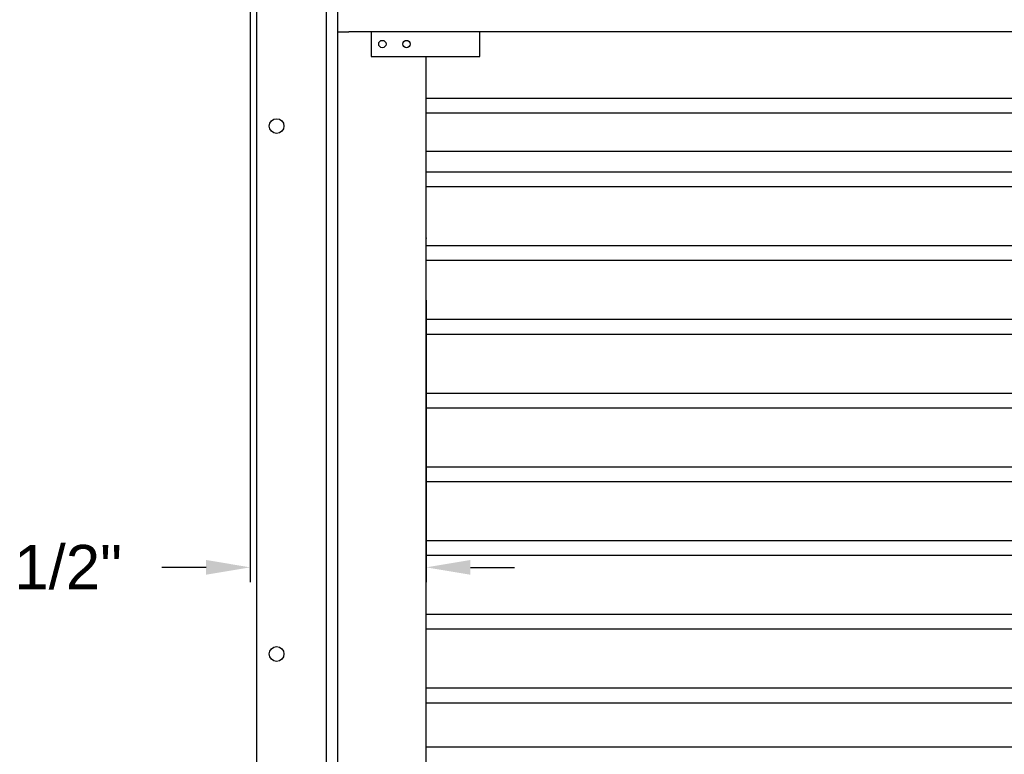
# Model space of a CAD drawing. Header units: inches. Extents: x 169.6 to 213.8, y 195 to 266.5.
# Tile 4 of 49: x 176.2 to 178.3, y 202.7 to 204.2. Entities that reach past the tile are written whole.
import ezdxf

# ---------------------------------------------------------------- set-up
doc = ezdxf.new("R2010")
doc.units = ezdxf.units.IN
doc.header["$LTSCALE"] = 0.25
doc.header["$MEASUREMENT"] = 0
doc.layers.add('ANNOTATIONS', color=1, linetype='Continuous')
doc.layers.add('RHX LH F.O.H.', color=7, linetype='Continuous')
doc.styles.add('ARIAL', font='arial.ttf', dxfattribs={"height": 0.09375})
doc.dimstyles.new('STANDARD$0', dxfattribs={"dimtxt": 0.09375, "dimasz": 0.09375, "dimexe": 0.03125, "dimexo": 0.046875, "dimgap": 0.09, "dimtad": 0, "dimtih": 1, "dimtoh": 1, "dimdec": 4, "dimzin": 0, "dimdsep": 46, "dimtxsty": 'ARIAL', "dimcen": 0.09, "dimadec": 0, "dimazin": 0, "dimtfac": 1, "dimtdec": 4, "dimtofl": 0, "dimtmove": 0, "dimatfit": 1, "dimfxl": 1, "dimtolj": 1, "dimtzin": 0, "dimarcsym": 0})

# ---------------------------------------------------------------- blocks, each defined once
blk = doc.blocks.new('*D52')
at = {"layer": 'ANNOTATIONS', "color": 0, "lineweight": -2, "transparency": 16777216}
for p, q in [((176.6677, 204.6374), (176.6677, 203.0438)), ((177.0404, 203.6415), (177.0404, 203.0438)), ((176.574, 203.075), (176.4802, 203.075)), ((177.1342, 203.075), (177.2279, 203.075))]:
    blk.add_line(p, q, dxfattribs=at)
at = {"layer": 'ANNOTATIONS', "color": 0, "transparency": 16777216}
for points in [[(176.574, 203.0907), (176.574, 203.0594), (176.6677, 203.075)], [(177.1342, 203.0907), (177.1342, 203.0594), (177.0404, 203.075)]]:
    blk.add_solid(points, dxfattribs=at)
at = {"layer": 'defpoints', "color": 0, "transparency": 16777216}
for p in [(176.6677, 204.6843), (177.0404, 203.6884), (176.6677, 203.075)]:
    blk.add_point(p, dxfattribs=at)
at = {"layer": 'ANNOTATIONS', "color": 0, "transparency": 16777216, "insert": (176.2271, 203.075), "char_height": 0.09375, "attachment_point": 5, "style": 'ARIAL'}
blk.add_mtext('\\A1;5 1/2"', dxfattribs=at)

msp = doc.modelspace()

# ---------------------------------------------------------------- linework, layer by layer
at = {"layer": 'RHX LH F.O.H.', "linetype": 'Continuous'}
for p, q in [((176.85294, 200.46024), (176.85294, 205.21024)), ((176.68079, 204.68429), (176.68079, 200.46024)), ((176.8295, 200.46024), (176.8295, 204.68429)), ((176.85294, 204.21024), (176.87638, 204.21024)), ((176.92358, 204.21024), (176.92358, 204.15782)), ((177.15438, 204.15782), (177.15438, 204.21024)), ((176.92358, 204.15782), (177.15438, 204.15782)), ((177.04044, 200.46024), (177.04044, 204.15782)), ((177.04044, 203.95688), (182.04044, 203.95688))]:
    msp.add_line(p, q, dxfattribs=at)
at = {"layer": 'RHX LH F.O.H.'}
for p, q in [((182.2045, 204.21024), (176.87638, 204.21024)), ((177.04044, 204.06946), (182.04044, 204.06946)), ((177.04044, 204.03821), (182.04044, 204.03821)), ((177.04044, 203.91321), (182.04044, 203.91321)), ((177.04044, 203.88196), (182.04044, 203.88196)), ((177.04044, 203.75696), (182.04044, 203.75696)), ((177.04044, 203.72571), (182.04044, 203.72571)), ((177.04044, 203.60071), (182.04044, 203.60071)), ((177.04044, 203.56946), (182.04044, 203.56946)), ((177.04044, 203.44446), (182.04044, 203.44446)), ((177.04044, 203.41321), (182.04044, 203.41321)), ((177.04044, 203.28821), (182.04044, 203.28821)), ((177.04044, 203.25696), (182.04044, 203.25696)), ((177.04044, 203.13196), (182.04044, 203.13196)), ((177.04044, 203.10071), (182.04044, 203.10071)), ((177.04044, 202.97571), (182.04044, 202.97571)), ((177.04044, 202.94446), (182.04044, 202.94446)), ((177.04044, 202.81946), (182.04044, 202.81946)), ((177.04044, 202.78821), (182.04044, 202.78821)), ((177.04044, 202.69446), (182.04044, 202.69446))]:
    msp.add_line(p, q, dxfattribs=at)
at = {"layer": 'RHX LH F.O.H.', "linetype": 'Continuous'}
for centre, radius in [((176.94763, 204.18403), 0.00781), ((176.99881, 204.18403), 0.00781), ((176.72353, 204.01024), 0.01562), ((176.72353, 202.89149), 0.01562)]:
    msp.add_circle(centre, radius, dxfattribs=at)
at = {"layer": 'RHX LH F.O.H.', "linetype": 'ByBlock'}
msp.add_point((177.04044, 203.77274), dxfattribs=at)

# ---------------------------------------------------------------- dimensions: what is measured, and where the dimension line sits
at = {"layer": 'ANNOTATIONS'}
dim = msp.add_linear_dim(base=(176.66773, 203.07504), p1=(177.04044, 203.68842), p2=(176.66773, 204.68429), angle=180, text='5 1/2"', dimstyle='STANDARD$0', dxfattribs=at)
dim.commit()
dim.dimension.update_dxf_attribs({"geometry": '*D52', "text_midpoint": (176.22713, 203.07504), "dimtype": 160})

doc.saveas('drawing.dxf')
